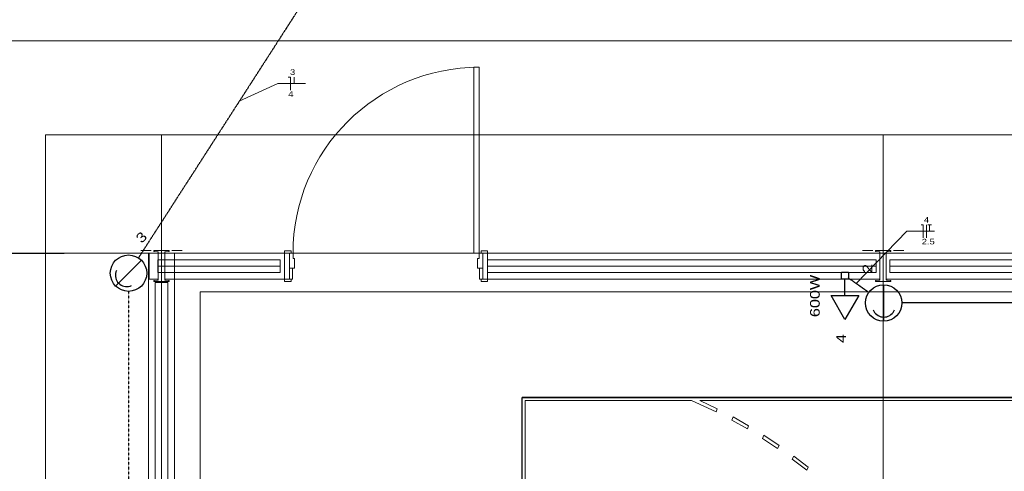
# Model space of a CAD drawing. Header units: millimetres. Extents: x 10050 to 25386, y -10594 to -3144.
# Tile 11 of 29: x 14891 to 16419, y -7674 to -6973. Entities that reach past the tile are written whole.
import ezdxf

# ---------------------------------------------------------------- set-up
doc = ezdxf.new("R2010")
doc.units = ezdxf.units.MM
doc.linetypes.add('JIS_02_1.2', pattern=[0.25, 0.125, -0.125])
for name, color, linetype, lineweight in [('EL-Condutos', 4, 'Continuous', 30), ('EL-Fios', 9, 'Continuous', 20), ('EL-Textos fios', 7, 'Continuous', 20), ('P-SIMBOL', 3, 'Continuous', 30), ('Textos', 7, 'Continuous', 5)]:
    doc.layers.add(name, color=color, linetype=linetype, lineweight=lineweight)
for name, color, linetype in [('Interior - Mobiliário', 7, 'Continuous'), ('Linha _ Trama.2D', 7, 'Continuous'), ('Portas ARCHICAD', 7, 'Continuous')]:
    doc.layers.add(name, color=color, linetype=linetype)
doc.styles.add('ARIAL', font='arial.ttf', dxfattribs={"width": 1.2})

msp = doc.modelspace()

# ---------------------------------------------------------------- linework, layer by layer
at = {"layer": 'EL-Condutos', "linetype": 'JIS_02_1.2'}
for points in [[(15326.28, -6952.53), (15314.98, -6970.08), (15304.32, -6986.63), (15294.26, -7002.25), (15284.76, -7017.01), (15275.76, -7030.99), (15267.21, -7044.26), (15259.08, -7056.9), (15251.3, -7068.97), (15243.84, -7080.56), (15236.65, -7091.73), (15229.67, -7102.57), (15222.86, -7113.13), (15216.18, -7123.51), (15209.58, -7133.77), (15203, -7143.99), (15196.4, -7154.23), (15189.74, -7164.58), (15182.96, -7175.11), (15176.02, -7185.89), (15168.87, -7196.99), (15161.46, -7208.5), (15153.75, -7220.47), (15145.68, -7233), (15137.22, -7246.14), (15128.31, -7259.98), (15118.9, -7274.59), (15108.95, -7290.05), (15098.41, -7306.42), (15087.23, -7323.78), (15075.37, -7342.2)], [(15059.92, -7395.15), (15059.99, -7512.33), (15060.05, -7622.1), (15060.11, -7724.99), (15060.17, -7821.51), (15060.22, -7912.22), (15060.27, -7997.62), (15060.32, -8078.26), (15060.37, -8154.66), (15060.41, -8227.36), (15060.45, -8296.87), (15060.49, -8363.74), (15060.53, -8428.49), (15060.56, -8491.65), (15060.6, -8553.75), (15060.63, -8615.32), (15060.67, -8676.9), (15060.71, -8739), (15060.74, -8802.16), (15060.78, -8866.91), (15060.82, -8933.78), (15060.86, -9003.29), (15060.9, -9075.99), (15060.95, -9152.39), (15061, -9233.03), (15061.05, -9318.43), (15061.1, -9409.13), (15061.15, -9505.66), (15061.21, -9608.54), (15061.28, -9718.31), (15061.35, -9835.5)]]:
    msp.add_spline(points, degree=3, dxfattribs=at)
at = {"layer": 'EL-Condutos', "linetype": 'Continuous'}
for points in [[(16208.96, -7396.17), (16208, -7395.5), (16207.07, -7394.83), (16206.15, -7394.18), (16205.24, -7393.54), (16204.34, -7392.9), (16203.45, -7392.27), (16202.56, -7391.65), (16201.67, -7391.02), (16200.79, -7390.39), (16199.9, -7389.76), (16199, -7389.13), (16198.1, -7388.49), (16197.18, -7387.84), (16196.25, -7387.18), (16195.31, -7386.51), (16194.34, -7385.83), (16193.35, -7385.13), (16192.33, -7384.41), (16191.29, -7383.67), (16190.21, -7382.91), (16189.1, -7382.13), (16187.96, -7381.32), (16186.78, -7380.48), (16185.55, -7379.61), (16184.28, -7378.72), (16182.96, -7377.78), (16181.6, -7376.82), (16180.18, -7375.81), (16178.7, -7374.77), (16177.17, -7373.69)], [(17404.45, -7412.2), (17349.95, -7412.21), (17298.83, -7412.22), (17250.87, -7412.23), (17205.8, -7412.24), (17163.4, -7412.25), (17123.41, -7412.26), (17085.61, -7412.27), (17049.73, -7412.28), (17015.56, -7412.29), (16982.83, -7412.29), (16951.31, -7412.3), (16920.76, -7412.31), (16890.94, -7412.31), (16861.6, -7412.32), (16832.5, -7412.33), (16803.4, -7412.33), (16774.06, -7412.34), (16744.24, -7412.35), (16713.69, -7412.35), (16682.17, -7412.36), (16649.44, -7412.37), (16615.26, -7412.38), (16579.39, -7412.38), (16541.58, -7412.39), (16501.6, -7412.4), (16459.2, -7412.41), (16414.13, -7412.42), (16366.16, -7412.43), (16315.05, -7412.44), (16260.55, -7412.46)]]:
    msp.add_spline(points, degree=3, dxfattribs=at)
at = {"layer": 'EL-Fios'}
for p, q in [((15307.74, -7061.92), (15311.08, -7061.92)), ((15311.08, -7081.92), (15311.08, -7061.92)), ((15317.04, -7071.92), (15317.04, -7061.92)), ((16290.06, -7291.21), (16293.39, -7291.21)), ((16293.39, -7311.21), (16293.39, -7291.21)), ((16298.39, -7311.21), (16298.39, -7291.21)), ((16300.72, -7291.21), (16306.06, -7291.21)), ((16303.39, -7301.21), (16303.39, -7291.21))]:
    msp.add_line(p, q, dxfattribs=at)
at = {"layer": 'EL-Textos fios'}
for p, q in [((15231.86, -7099.16), (15291.79, -7071.92)), ((15291.79, -7071.92), (15334.72, -7071.92)), ((16189.13, -7382.14), (16268.12, -7301.21)), ((16268.12, -7301.21), (16311.06, -7301.21))]:
    msp.add_line(p, q, dxfattribs=at)
at = {"layer": 'Interior - Mobiliário', "color": 124, "linetype": 'Continuous', "lineweight": 0}
for p, q in [((15105.31, -7365.29), (15105.31, -7345.29)), ((15105.31, -7345.29), (15295.31, -7345.29)), ((15295.31, -7345.29), (15295.31, -7365.29)), ((15617.02, -7345.29), (15617.02, -7365.29)), ((16220.53, -7345.29), (15617.02, -7345.29)), ((16220.53, -7365.29), (16220.53, -7345.29)), ((16241.59, -7345.29), (16241.59, -7365.29)), ((17424.28, -7345.29), (16241.59, -7345.29)), ((15295.31, -7355.29), (15105.31, -7355.29)), ((15295.31, -7365.29), (15105.31, -7365.29)), ((15617.02, -7355.29), (16220.53, -7355.29)), ((15617.02, -7365.29), (16220.53, -7365.29)), ((16241.59, -7355.29), (17424.28, -7355.29)), ((16241.59, -7365.29), (17424.28, -7365.29)), ((15121.06, -7380.65), (15101.06, -7380.65)), ((15101.06, -7380.65), (15101.06, -8612.14)), ((15111.06, -7380.65), (15111.06, -8612.14)), ((15121.06, -8612.14), (15121.06, -7380.65))]:
    msp.add_line(p, q, dxfattribs=at)
at = {"layer": 'Interior - Mobiliário', "color": 102, "linetype": 'Continuous', "lineweight": 0}
for p, q in [((19731.06, -7395.34), (15171.06, -7395.34)), ((15671.06, -9718.69), (15671.06, -7558.69)), ((15671.06, -7558.69), (19231.06, -7558.69)), ((19231.06, -7558.69), (15671.06, -7558.69)), ((15671.06, -7558.69), (15671.06, -9718.69)), ((15933.57, -7564.09), (15675.51, -7564.09)), ((15675.51, -7564.09), (15675.51, -7828.71)), ((15972.03, -7581.75), (15933.57, -7564.09)), ((17448.84, -7564.09), (15946.78, -7564.09)), ((15946.78, -7564.09), (15973.71, -7576.75)), ((15973.71, -7576.75), (15972.03, -7581.75)), ((15996.44, -7594.41), (15998.26, -7589.49)), ((16020.49, -7608.06), (15996.44, -7594.41)), ((15998.26, -7589.49), (16022.44, -7603.21)), ((16022.44, -7603.21), (16020.49, -7608.06)), ((16044.15, -7622.68), (16046.24, -7617.91)), ((16067.4, -7638.24), (16044.15, -7622.68)), ((16046.24, -7617.91), (16069.62, -7633.56)), ((16069.62, -7633.56), (16067.4, -7638.24)), ((16090.21, -7654.74), (16092.55, -7650.14)), ((16112.55, -7672.14), (16090.21, -7654.74)), ((16092.55, -7650.14), (16115.02, -7667.65)), ((16115.02, -7667.65), (16112.55, -7672.14))]:
    msp.add_line(p, q, dxfattribs=at)
at = {"layer": 'Linha _ Trama.2D', "color": 97, "linetype": 'Continuous', "lineweight": 0}
for p, q in [((15111.06, -7152.3), (15111.06, -10118.3)), ((16231.06, -7152.3), (16231.06, -10118.3)), ((15111.06, -7315.11), (15111.06, -7291.11)), ((16231.06, -7315.11), (16231.06, -7291.11)), ((15632.41, -7335.3), (13428.3, -7335.3)), ((15095.06, -7331.11), (15079.06, -7331.11)), ((15127.06, -7331.11), (15143.06, -7331.11)), ((15309.62, -7335.3), (15302.22, -7335.3)), ((15309.62, -7335.3), (15309.62, -7358.3)), ((15609.62, -7335.3), (15617.02, -7335.3)), ((15609.62, -7335.3), (15609.62, -7358.3)), ((16215.06, -7331.11), (16199.06, -7331.11)), ((16247.06, -7331.11), (16263.06, -7331.11)), ((15111.06, -7347.11), (15111.06, -7371.11)), ((16231.06, -7347.11), (16231.06, -7371.11)), ((15309.62, -7358.3), (15309.62, -7375.3)), ((15609.62, -7358.3), (15609.62, -7375.3)), ((15309.62, -7375.3), (15302.22, -7375.3)), ((15609.62, -7375.3), (15617.02, -7375.3)), ((15171.06, -7395.34), (15171.06, -9882.04))]:
    msp.add_line(p, q, dxfattribs=at)
for points in [[(18501.06, -7005.3), (14161.06, -7005.3)], [(14931.06, -7151.38), (19931.06, -7151.38)], [(14931.06, -8634.38), (14931.06, -7151.38)], [(15091.06, -7335.3), (15106.12, -7335.3)], [(15091.06, -7335.3), (15091.06, -9895.3)], [(15106.12, -7335.3), (15092.06, -7335.3)], [(15092.06, -7335.3), (15092.06, -7375.3)], [(15116, -7335.3), (15131.06, -7335.3)], [(15302.22, -7335.3), (15116, -7335.3)], [(15131.06, -9895.3), (15131.06, -7335.3)], [(15309.62, -7335.3), (15284.26, -7335.3)], [(15302.22, -7375.3), (15302.22, -7335.3)], [(15632.41, -7335.3), (15609.62, -7335.3)], [(16226.12, -7335.3), (15617.02, -7335.3)], [(15617.02, -7335.3), (15617.02, -7375.3)], [(17426.12, -7335.3), (16236, -7335.3)], [(15092.06, -7375.3), (15106.12, -7375.3)], [(15116, -7375.3), (15302.22, -7375.3)], [(15284.26, -7375.3), (15309.62, -7375.3)], [(15609.62, -7375.3), (15632.41, -7375.3)], [(15617.02, -7375.3), (16226.12, -7375.3)], [(16236, -7375.3), (17426.12, -7375.3)]]:
    msp.add_lwpolyline(points, dxfattribs=at)
for points in [[(13388.8, -7341.62), (13724.79, -9441.58), (14303.79, -9935.3), (15091.06, -9935.3), (15091.06, -7335.3)], [(15091.06, -9935.3), (19114.84, -9935.3), (19771.06, -9935.3), (19771.06, -7335.3), (15091.06, -7335.3)], [(15123.06, -7379.11), (15123.06, -7378.61), (15122.86, -7378.09), (15122.37, -7377.82), (15116.69, -7377.02), (15116.2, -7376.76), (15116, -7376.23), (15116, -7333.99), (15116.2, -7333.46), (15116.69, -7333.2), (15122.37, -7332.4), (15122.86, -7332.13), (15123.06, -7331.61), (15123.06, -7331.11), (15116, -7331.11), (15106.12, -7331.11), (15099.06, -7331.11), (15099.06, -7331.61), (15099.26, -7332.13), (15099.75, -7332.4), (15105.43, -7333.2), (15105.92, -7333.46), (15106.12, -7333.99), (15106.12, -7376.23), (15105.92, -7376.76), (15105.43, -7377.02), (15099.75, -7377.82), (15099.26, -7378.09), (15099.06, -7378.61), (15099.06, -7379.11), (15106.12, -7379.11), (15116, -7379.11)], [(16243.06, -7379.11), (16243.06, -7378.61), (16242.86, -7378.09), (16242.37, -7377.82), (16236.69, -7377.02), (16236.2, -7376.76), (16236, -7376.23), (16236, -7333.99), (16236.2, -7333.46), (16236.69, -7333.2), (16242.37, -7332.4), (16242.86, -7332.13), (16243.06, -7331.61), (16243.06, -7331.11), (16236, -7331.11), (16226.12, -7331.11), (16219.06, -7331.11), (16219.06, -7331.61), (16219.26, -7332.13), (16219.75, -7332.4), (16225.43, -7333.2), (16225.92, -7333.46), (16226.12, -7333.99), (16226.12, -7376.23), (16225.92, -7376.76), (16225.43, -7377.02), (16219.75, -7377.82), (16219.26, -7378.09), (16219.06, -7378.61), (16219.06, -7379.11), (16226.12, -7379.11), (16236, -7379.11)], [(15670.46, -7559.66), (19231.37, -7559.66), (19231.37, -9714.28), (15670.46, -9714.28)]]:
    msp.add_lwpolyline(points, close=True, dxfattribs=at)
at = {"layer": 'P-SIMBOL'}
for p, q in [((15079.88, -7346.24), (15039.93, -7386.19)), ((16166.59, -7364.65), (16177.2, -7364.65)), ((16166.59, -7375.26), (16166.59, -7364.65)), ((16177.2, -7364.65), (16177.2, -7375.26)), ((16177.2, -7375.26), (16166.59, -7375.26)), ((16171.9, -7400.86), (16171.9, -7375.26)), ((16231.99, -7384.21), (16231.99, -7440.71)), ((16171.9, -7438.36), (16150.25, -7400.86)), ((16150.25, -7400.86), (16193.55, -7400.86)), ((16193.55, -7400.86), (16171.9, -7438.36))]:
    msp.add_line(p, q, dxfattribs=at)
for points in [[(15041.04, -7362.12), (15040.19, -7364.34), (15039.65, -7366.66), (15039.43, -7369.03), (15039.53, -7371.41), (15039.95, -7373.75), (15040.68, -7376.01), (15041.71, -7378.16), (15043.02, -7380.14), (15044.59, -7381.94), (15046.38, -7383.5), (15048.37, -7384.81), (15050.51, -7385.84), (15052.77, -7386.57), (15055.12, -7386.99), (15057.49, -7387.09), (15059.86, -7386.87), (15062.18, -7386.33), (15064.4, -7385.49)], [(16215.76, -7422.91), (16216.73, -7425.08), (16217.99, -7427.1), (16219.51, -7428.93), (16221.26, -7430.54), (16223.21, -7431.9), (16225.33, -7432.98), (16227.57, -7433.77), (16229.9, -7434.25), (16232.28, -7434.41), (16234.65, -7434.25), (16236.98, -7433.77), (16239.22, -7432.98), (16241.34, -7431.9), (16243.3, -7430.54), (16245.05, -7428.93), (16246.57, -7427.1), (16247.82, -7425.08), (16248.8, -7422.91)]]:
    msp.add_lwpolyline(points, dxfattribs=at)
for centre in [(15059.9, -7366.21), (16231.99, -7412.46)]:
    msp.add_circle(centre, 28.25, dxfattribs=at)
at = {"layer": 'Portas ARCHICAD', "color": 30, "linetype": 'Continuous', "lineweight": 0}
for p, q in [((15596.02, -7335.3), (15596.02, -7046.5)), ((15596.02, -7046.5), (15604.02, -7046.5)), ((15604.02, -7046.5), (15604.02, -7335.3)), ((15302.22, -7335.3), (15302.22, -7331.5)), ((15302.22, -7331.5), (15312.22, -7331.5)), ((15312.22, -7335.3), (15302.22, -7335.3)), ((15315.22, -7335.3), (15309.62, -7335.3)), ((15309.62, -7335.3), (15309.62, -7358.3)), ((15312.22, -7331.5), (15312.22, -7335.3)), ((15315.22, -7343.3), (15315.22, -7335.3)), ((15604.02, -7335.3), (15596.02, -7335.3)), ((15609.62, -7335.3), (15604.02, -7335.3)), ((15604.02, -7335.3), (15604.02, -7343.3)), ((15607.02, -7331.5), (15617.02, -7331.5)), ((15607.02, -7335.3), (15607.02, -7331.5)), ((15617.02, -7335.3), (15607.02, -7335.3)), ((15609.62, -7358.3), (15609.62, -7335.3)), ((15617.02, -7331.5), (15617.02, -7335.3)), ((15317.62, -7343.3), (15315.22, -7343.3)), ((15317.62, -7358.3), (15317.62, -7343.3)), ((15604.02, -7343.3), (15601.62, -7343.3)), ((15601.62, -7343.3), (15601.62, -7358.3)), ((15309.62, -7375.3), (15309.62, -7358.3)), ((15309.62, -7358.3), (15314.62, -7358.3)), ((15309.62, -7358.3), (15317.62, -7358.3)), ((15314.62, -7358.3), (15314.62, -7375.3)), ((15601.62, -7358.3), (15609.62, -7358.3)), ((15604.62, -7375.3), (15604.62, -7358.3)), ((15604.62, -7358.3), (15609.62, -7358.3)), ((15609.62, -7358.3), (15609.62, -7375.3)), ((15302.22, -7379.1), (15302.22, -7375.3)), ((15302.22, -7375.3), (15312.22, -7375.3)), ((15312.22, -7379.1), (15302.22, -7379.1)), ((15314.62, -7375.3), (15309.62, -7375.3)), ((15312.22, -7375.3), (15312.22, -7379.1)), ((15609.62, -7375.3), (15604.62, -7375.3)), ((15607.02, -7375.3), (15617.02, -7375.3)), ((15607.02, -7379.1), (15607.02, -7375.3)), ((15617.02, -7379.1), (15607.02, -7379.1)), ((15617.02, -7375.3), (15617.02, -7379.1))]:
    msp.add_line(p, q, dxfattribs=at)
at = {"layer": 'Portas ARCHICAD', "color": 7, "linetype": 'Continuous', "lineweight": 0}
for p, q in [((15309.62, -7335.3), (15302.22, -7335.3)), ((15309.62, -7335.3), (15302.22, -7335.3)), ((15309.62, -7335.3), (15309.62, -7358.3)), ((15309.62, -7335.3), (15309.62, -7358.3)), ((15609.62, -7335.3), (15609.62, -7358.3)), ((15609.62, -7335.3), (15609.62, -7358.3)), ((15609.62, -7335.3), (15617.02, -7335.3)), ((15609.62, -7335.3), (15617.02, -7335.3)), ((15309.62, -7358.3), (15309.62, -7375.3)), ((15309.62, -7358.3), (15309.62, -7375.3)), ((15609.62, -7358.3), (15609.62, -7375.3)), ((15609.62, -7358.3), (15609.62, -7375.3)), ((15309.62, -7375.3), (15302.22, -7375.3)), ((15309.62, -7375.3), (15302.22, -7375.3)), ((15609.62, -7375.3), (15617.02, -7375.3)), ((15609.62, -7375.3), (15617.02, -7375.3))]:
    msp.add_line(p, q, dxfattribs=at)
at = {"layer": 'Portas ARCHICAD', "color": 30, "linetype": 'Continuous', "lineweight": 0}
msp.add_arc((15604.02, -7335.3), 288.8, 90, 180, dxfattribs=at)

# ---------------------------------------------------------------- texts
at = {"layer": 'EL-Textos fios', "width": 10.4, "attachment_point": 8, "line_spacing_factor": 0.798, "style": 'ARIAL'}
for s, insert, char_height in [('3', (15314.55, -7058.46), 8.67), ('4', (15311.88, -7092.5), 8.67), ('4', (16298.4, -7287.75), 8.67), ('2.5', (16301.19, -7321.66), 8.667)]:
    msp.add_mtext(s, dxfattribs=dict(at, insert=insert, char_height=char_height))
at = {"layer": 'Textos', "char_height": 15, "attachment_point": 8, "line_spacing_factor": 0.6, "style": 'ARIAL'}
for s, insert, width, rotation in [('3', (15085.26, -7315.94), 23.3584, 45.00011), ('2', (16214.37, -7358.99), 23.3584, 90.00021), ('600W', (16132.95, -7401.59), 109.7168, 90.00021), ('4', (16173.41, -7467.75), 23.3584, 90.00021)]:
    msp.add_mtext(s, dxfattribs=dict(at, insert=insert, width=width, rotation=rotation))

doc.saveas('drawing.dxf')
